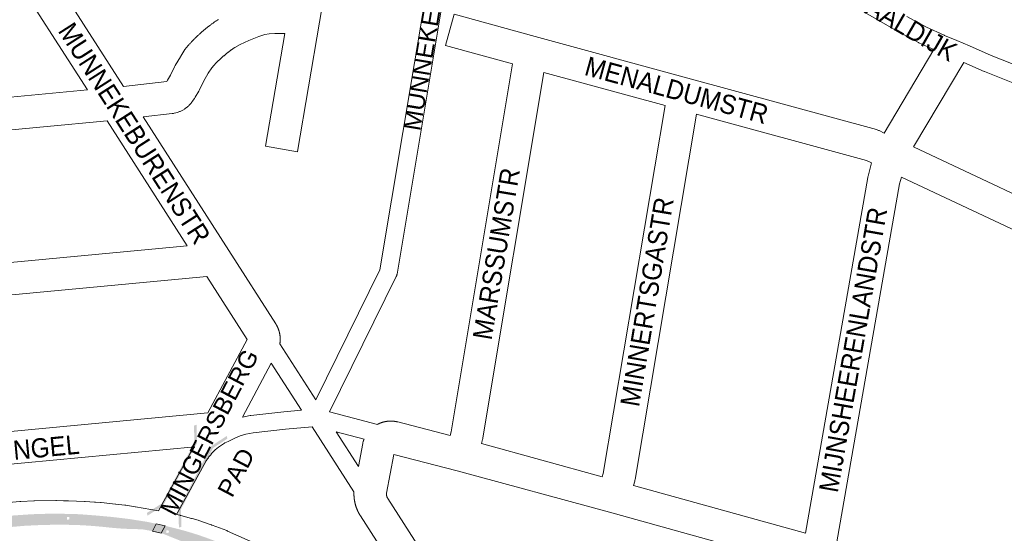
# Paper-space layout 'Layout1' of a CAD drawing. Header units: metres. Extents: x 123097 to 144122, y 392739 to 407589.
# Tile 83 of 256: x 127243 to 127638, y 400655 to 400861. Entities that reach past the tile are written whole.
import ezdxf
from ezdxf.enums import TextEntityAlignment as Align

# ---------------------------------------------------------------- set-up
doc = ezdxf.new("R2010")
doc.units = ezdxf.units.M
doc.header["$MEASUREMENT"] = 0
for name, color, linetype, lineweight in [('gs-anno-wegen algemeen tekst', 7, 'Continuous', 0), ('gs-knt-aanvullende hoofdweg', 7, 'Continuous', 0), ('gs-knt-fietspaden', 7, 'Continuous', 0), ('gs-knt-wegen algemeen', 7, 'Continuous', 0), ('gs-symb-viaduct', 7, 'Continuous', 0), ('gs-vlk-plantopografie wegen algemeen', 7, 'Continuous', 0), ('ir-ARC-asfalt-hoofdwegen-te inspecteren', 5, 'Continuous', 0)]:
    doc.layers.add(name, color=color, linetype=linetype, lineweight=lineweight)
doc.styles.add('Style-Arial', font='arial.ttf')

# ---------------------------------------------------------------- blocks, each defined once
blk = doc.blocks.new('gg0-viaduct_6')
at = {"layer": 'gs-symb-viaduct', "linetype": 'Continuous'}
blk.add_hatch(color=7, dxfattribs=at).paths.add_polyline_path([(-55.8, -16.9), (-58, -14), (-40, 0), (40, 0), (58, -14), (55.8, -16.9), (38.7, -3.7), (-38.7, -3.7)])

psp = doc.layouts.get("Layout1")

# ---------------------------------------------------------------- hatches: boundary and pattern name
at = {"layer": 'ir-ARC-asfalt-hoofdwegen-te inspecteren', "linetype": 'Continuous', "lineweight": 13}
h = psp.add_hatch(color=5, dxfattribs=at)
h.paths.add_polyline_path([(127279.932, 400657.492, 0.0177355), (127266.565, 400658.565), (127266.565, 400658.566), (127265.815, 400658.596), (127265.815, 400658.593, 0.0168301), (127251.073, 400658.539), (127251.073, 400658.54), (127250.323, 400658.51), (127250.323, 400658.508), (127245.573, 400658.286), (127240.46, 400657.857), (127135.337, 400648.019), (127134.918, 400652.501), (127154.875, 400654.378), (127154.876, 400654.372), (127155.622, 400654.442), (127155.622, 400654.448), (127171.286, 400655.921), (127171.287, 400655.914), (127172.033, 400655.984), (127172.033, 400655.992), (127187.655, 400657.461), (127187.657, 400657.446), (127188.403, 400657.516), (127188.402, 400657.531), (127203.066, 400658.91), (127203.068, 400658.894), (127203.814, 400658.964), (127203.813, 400658.981), (127219.461, 400660.452), (127219.463, 400660.433), (127220.209, 400660.503), (127220.208, 400660.523), (127232.993, 400661.725), (127234.829, 400661.907), (127234.829, 400661.907), (127235.202, 400661.944), (127241.425, 400662.453), (127247.594, 400662.872), (127251.59, 400663.045), (127258.592, 400663.14), (127267.244, 400662.92), (127273.839, 400662.405), (127280.441, 400661.8), (127287.099, 400661.012), (127294.605, 400659.819), (127298.092, 400659.073), (127296.476, 400656.134), (127292.477, 400656.858), (127284.941, 400657.091)])
h.paths.add_polyline_path([(127262.251, 400660.772), (127262.218, 400661.771), (127263.217, 400661.804), (127263.25, 400660.805)], flags=16)
h.paths.add_polyline_path([(127208.702, 400656.062), (127208.622, 400657.058), (127209.618, 400657.138), (127209.698, 400656.142)], flags=16)
h.paths.add_polyline_path([(127153.579, 400651.12), (127153.506, 400652.117), (127154.503, 400652.19), (127154.576, 400651.193)], flags=16)
at = {"layer": 'ir-ARC-asfalt-hoofdwegen-te inspecteren', "linetype": 'Continuous', "lineweight": 13, "extrusion": (0, 0, -1)}
h = psp.add_hatch(color=5, dxfattribs=at)
h.paths.add_polyline_path([(-127305.773, 400657.24, 0.0201285), (-127315.418, 400654.432, 0.02322), (-127329.17, 400649.041, 0.0317691), (-127352.703, 400637.339), (-127354.997, 400635.832, 0.0302409), (-127374.68, 400620.913), (-127375.119, 400620.509), (-127375.133, 400620.523, 0.0005873), (-127375.496, 400620.209, 0.0304801), (-127386.654, 400609.123), (-127387.911, 400607.797), (-127392.006, 400603.115), (-127394.814, 400599.734), (-127397.316, 400596.462), (-127399.748, 400593.138), (-127403.736, 400587.543), (-127403.411, 400587.316), (-127403.841, 400586.701), (-127404.162, 400586.926), (-127407.483, 400582.108), (-127411.874, 400575.398), (-127412.866, 400573.848), (-127412.864, 400573.846), (-127413.268, 400573.214), (-127413.271, 400573.216), (-127421.758, 400559.957), (-127421.74, 400559.946), (-127422.144, 400559.314), (-127422.162, 400559.326), (-127430.646, 400546.071), (-127430.629, 400546.06), (-127431.033, 400545.428), (-127431.051, 400545.439), (-127439.525, 400532.2), (-127439.52, 400532.197), (-127439.924, 400531.565), (-127439.93, 400531.569), (-127447.874, 400519.157), (-127447.859, 400519.148), (-127448.265, 400518.516), (-127448.279, 400518.525), (-127454.184, 400509.3), (-127450.425, 400506.896), (-127428.779, 400540.629), (-127406.996, 400574.682), (-127402.216, 400581.85), (-127399.843, 400585.237), (-127397.94, 400587.953), (-127395.493, 400591.369), (-127395.713, 400591.066), (-127396.037, 400591.301), (-127395.596, 400591.908), (-127395.273, 400591.672), (-127395.493, 400591.369), (-127392.551, 400595.349), (-127390.219, 400598.256), (-127387.829, 400601.116), (-127383.367, 400606.08), (-127382.958, 400606.52, -0.0241141), (-127372.117, 400617.243, -0.032408), (-127359.698, 400627.458), (-127359.699, 400627.46), (-127359.087, 400627.894), (-127359.081, 400627.885, -0.0107213), (-127352.256, 400632.213, -0.0161072), (-127341.761, 400638.106, -0.021269), (-127326.855, 400645.155, -0.0209937), (-127314.523, 400649.984), (-127313.696, 400650.256), (-127313.7, 400650.268), (-127312.988, 400650.502), (-127312.984, 400650.49), (-127312.657, 400650.597), (-127309.286, 400651.638), (-127300.843, 400655.062), (-127300.366, 400655.238), (-127300.002, 400655.317), (-127301.65, 400658.264)])
h.paths.add_polyline_path([(-127432.725, 400535.915), (-127433.568, 400536.454), (-127433.029, 400537.297), (-127432.186, 400536.758)], flags=16)
h.paths.add_polyline_path([(-127394.568, 400595.628), (-127395.357, 400596.243), (-127394.742, 400597.032), (-127393.953, 400596.417)], flags=16)
h.paths.add_polyline_path([(-127409.59, 400571.957), (-127410.442, 400572.481), (-127409.918, 400573.333), (-127409.066, 400572.809)], flags=16)
h.paths.add_polyline_path([(-127384.01, 400605.381), (-127384.304, 400605.653), (-127383.796, 400606.204), (-127383.502, 400605.933)], flags=16)
h.paths.add_polyline_path([(-127367.473, 400625.517), (-127368.087, 400626.307), (-127367.297, 400626.921), (-127366.683, 400626.131)], flags=16)
h.paths.add_polyline_path([(-127340.221, 400641.021), (-127340.615, 400641.941), (-127339.695, 400642.335), (-127339.301, 400641.415)], flags=16)
h.paths.add_polyline_path([(-127302.952, 400655.317), (-127303.22, 400656.281), (-127302.256, 400656.549), (-127301.988, 400655.585)], flags=16)

# ---------------------------------------------------------------- linework, layer by layer
at = {"layer": 'gs-knt-aanvullende hoofdweg', "color": 7, "linetype": 'Continuous', "flags": 128}
for points in [[(127228.632, 400666.741), (127243.369, 400667.992), (127243.457, 400667.999), (127243.466, 400667.999), (127243.589, 400668.008), (127243.681, 400668.015), (127243.725, 400668.017), (127249.009, 400668.283), (127249.155, 400668.288), (127249.272, 400668.291), (127257.733, 400668.418)], [(127257.733, 400668.418), (127258.048, 400668.416), (127258.052, 400668.416), (127258.057, 400668.416), (127260.859, 400668.339), (127261.336, 400668.341), (127262.059, 400668.306), (127262.774, 400668.286), (127262.816, 400668.285), (127269.261, 400668.071), (127269.597, 400668.052), (127273.364, 400667.758), (127273.367, 400667.758), (127273.504, 400667.751), (127273.682, 400667.733), (127275.757, 400667.571), (127275.922, 400667.557), (127281.74, 400666.972), (127281.822, 400666.964), (127281.858, 400666.959), (127285.536, 400666.532), (127285.623, 400666.52), (127285.793, 400666.497), (127285.881, 400666.484), (127289.636, 400665.915), (127289.76, 400665.896), (127299.001, 400664.337)], [(127306.177, 400662.807), (127307.598, 400662.481), (127307.64, 400662.471), (127307.683, 400662.46), (127307.912, 400662.404), (127312.245, 400661.241), (127312.432, 400661.188), (127312.438, 400661.187), (127314.84, 400660.473), (127315.104, 400660.389), (127320.055, 400658.716), (127320.139, 400658.688), (127320.309, 400658.628), (127320.417, 400658.588), (127320.561, 400658.533), (127326.339, 400656.324), (127326.696, 400656.177), (127340.297, 400650.157)]]:
    psp.add_lwpolyline(points, dxfattribs=at)
at = {"layer": 'gs-knt-fietspaden', "color": 7, "linetype": 'Continuous', "flags": 128}
for points in [[(127362.082, 400708.787), (127387.853, 400760.926), (127410.96, 400899.351), (127420.514, 400959.383), (127420.847, 400963.801), (127420.498, 400973.193), (127420.41, 400976.64), (127420.409, 400976.692), (127420.409, 400976.794), (127420.41, 400976.871), (127420.414, 400976.948), (127420.421, 400977.05), (127420.426, 400977.102), (127420.44, 400977.229), (127420.444, 400977.254), (127420.469, 400977.406), (127421.325, 400981.932), (127421.357, 400982.079), (127421.368, 400982.128)], [(127417.886, 400898.208), (127394.692, 400759.258), (127394.66, 400759.089), (127394.619, 400758.922), (127394.57, 400758.758), (127394.514, 400758.596), (127394.449, 400758.437), (127394.377, 400758.281), (127367.539, 400703.984)], [(127603.914, 400852.187), (127595.944, 400856.462), (127595.848, 400856.515), (127569.358, 400871.805), (127569.305, 400871.836), (127547.393, 400885.004), (127538.998, 400889.508), (127538.974, 400889.522), (127523.764, 400897.841)], [(127599.31, 400862.622), (127607.139, 400858.423), (127614.232, 400855.151), (127614.418, 400855.065), (127619.275, 400853.03), (127619.321, 400853.011), (127624.34, 400850.823), (127633.092, 400847.008), (127646.269, 400841.765)], [(127610.069, 400849.34), (127604.103, 400852.093)], [(127684.517, 400824.687), (127684.506, 400824.69), (127684.496, 400824.692), (127675.773, 400826.766), (127660.345, 400830.244), (127660.293, 400830.256), (127653.281, 400831.949), (127653.122, 400831.992), (127652.964, 400832.042), (127643.908, 400835.154), (127643.751, 400835.212), (127630.444, 400840.507), (127630.34, 400840.55), (127622.122, 400844.132)], [(127347.662, 400731.235), (127362.082, 400708.787)], [(127332.618, 400701.905), (127335.717, 400702.526), (127335.873, 400702.553), (127336.031, 400702.574), (127349.227, 400703.993), (127349.284, 400703.999), (127356.4, 400704.645), (127344.247, 400723.563)], [(127367.539, 400703.984), (127386.818, 400698.965)], [(127360.675, 400697.984), (127349.948, 400697.01), (127336.939, 400695.611), (127333.974, 400695.017), (127331.793, 400694.38), (127329.876, 400693.557), (127326.89, 400692.147), (127325.631, 400691.519)], [(127377.409, 400671.843), (127360.675, 400697.984)], [(127370.268, 400696.019), (127379.199, 400682.068)], [(127381.494, 400693.098), (127370.268, 400696.019)], [(127299.001, 400664.337), (127311.841, 400687.538), (127311.891, 400687.625), (127311.944, 400687.712), (127312.01, 400687.816), (127312.077, 400687.92), (127312.144, 400688.025), (127312.211, 400688.128), (127312.279, 400688.232), (127312.347, 400688.335), (127312.415, 400688.438), (127312.484, 400688.541), (127312.553, 400688.644), (127312.622, 400688.746), (127312.693, 400688.848), (127312.763, 400688.95), (127312.833, 400689.052), (127312.904, 400689.153), (127312.976, 400689.254), (127313.047, 400689.355), (127313.119, 400689.456), (127313.191, 400689.556), (127313.264, 400689.656), (127313.337, 400689.755), (127313.411, 400689.855), (127313.484, 400689.954), (127313.502, 400689.978)], [(127325.625, 400691.516), (127325.473, 400691.415), (127323.034, 400689.809), (127321.695, 400688.755), (127321.563, 400688.621), (127321.431, 400688.486), (127321.3, 400688.35), (127321.171, 400688.213), (127321.042, 400688.075), (127320.914, 400687.936), (127320.787, 400687.796), (127320.661, 400687.656), (127320.536, 400687.515), (127320.412, 400687.373), (127320.288, 400687.23), (127320.166, 400687.086), (127320.045, 400686.941), (127319.925, 400686.796), (127319.805, 400686.65), (127319.687, 400686.503), (127319.57, 400686.355), (127319.453, 400686.206), (127319.338, 400686.057), (127319.224, 400685.907), (127319.111, 400685.756), (127318.998, 400685.604), (127318.887, 400685.452), (127318.777, 400685.298), (127318.668, 400685.145), (127318.559, 400684.99), (127318.452, 400684.835), (127318.346, 400684.678), (127318.241, 400684.522), (127318.137, 400684.364), (127318.034, 400684.206), (127317.934, 400684.051), (127317.932, 400684.047), (127317.93, 400684.044), (127306.177, 400662.807)], [(127325.631, 400691.519), (127325.628, 400691.518), (127325.625, 400691.516)], [(127325.631, 400691.519), (127325.628, 400691.518), (127325.625, 400691.516)]]:
    psp.add_lwpolyline(points, dxfattribs=at)
at = {"layer": 'gs-knt-wegen algemeen', "color": 7, "linetype": 'Continuous', "flags": 128}
for points in [[(127372.916, 400915.565), (127363.597, 400860.432), (127354.802, 400808.401, -0.371464), (127354.791, 400808.394), (127341.972, 400810.561, -0.3714629), (127341.964, 400810.571), (127349.607, 400855.784), (127348.791, 400855.872), (127345.684, 400855.872), (127343.44, 400855.665), (127341.663, 400855.36), (127339.245, 400854.653), (127335.171, 400853.028), (127331.756, 400851.407), (127329.579, 400850.195), (127329.418, 400850.087), (127329.259, 400849.978), (127329.099, 400849.868), (127328.94, 400849.759), (127328.78, 400849.648), (127328.622, 400849.537), (127328.464, 400849.424), (127328.307, 400849.312), (127328.15, 400849.198), (127327.994, 400849.084), (127327.837, 400848.969), (127327.682, 400848.854), (127327.527, 400848.738), (127327.373, 400848.621), (127327.218, 400848.504), (127327.065, 400848.386), (127326.912, 400848.267), (127326.76, 400848.148), (127326.608, 400848.028), (127326.456, 400847.908), (127326.305, 400847.786), (127326.155, 400847.665), (127326.005, 400847.542), (127325.856, 400847.419), (127325.706, 400847.295), (127325.558, 400847.171), (127325.41, 400847.046), (127325.263, 400846.92), (127325.116, 400846.794), (127324.97, 400846.667), (127324.824, 400846.539), (127324.679, 400846.412), (127324.534, 400846.283), (127324.39, 400846.154), (127324.246, 400846.023), (127324.104, 400845.893), (127323.961, 400845.762), (127323.819, 400845.631), (127323.678, 400845.498), (127323.537, 400845.365), (127323.397, 400845.231), (127323.257, 400845.098), (127323.118, 400844.963), (127322.98, 400844.828), (127322.841, 400844.692), (127322.704, 400844.556), (127322.567, 400844.418), (127322.431, 400844.281), (127322.295, 400844.142), (127322.161, 400844.004), (127322.026, 400843.864), (127321.892, 400843.725), (127321.759, 400843.584), (127321.626, 400843.444), (127321.494, 400843.302), (127321.363, 400843.16), (127321.231, 400843.017), (127321.102, 400842.874), (127320.971, 400842.73), (127320.843, 400842.586), (127320.714, 400842.441), (127320.586, 400842.296), (127320.459, 400842.149), (127320.333, 400842.004), (127318.946, 400839.84), (127317.068, 400836.612), (127315.414, 400833.186), (127315.298, 400832.959), (127315.174, 400832.736), (127313.704, 400830.218), (127313.555, 400829.974), (127313.395, 400829.738), (127312.507, 400828.484), (127312.356, 400828.28), (127312.197, 400828.081), (127312.031, 400827.889), (127311.188, 400826.953), (127310.969, 400826.721), (127310.738, 400826.501), (127310.497, 400826.291), (127310.246, 400826.094), (127309.701, 400825.687), (127309.483, 400825.531), (127309.48, 400825.529), (127309.477, 400825.527), (127309.253, 400825.38), (127309.019, 400825.241), (127308.78, 400825.112), (127307.974, 400824.698), (127307.708, 400824.569), (127307.437, 400824.452), (127307.16, 400824.348), (127306.879, 400824.256), (127306.594, 400824.177), (127305.278, 400823.845), (127304.991, 400823.779), (127304.701, 400823.727), (127304.41, 400823.687), (127292.817, 400822.389), (127327.214, 400768.698), (127346.017, 400739.348), (127346.058, 400739.282), (127346.108, 400739.202), (127346.157, 400739.121), (127346.205, 400739.04), (127346.253, 400738.959), (127346.3, 400738.877), (127346.346, 400738.795), (127346.392, 400738.712), (127346.436, 400738.63), (127346.481, 400738.546), (127346.524, 400738.462), (127346.567, 400738.378), (127346.609, 400738.295), (127346.651, 400738.21), (127346.692, 400738.125), (127346.732, 400738.039), (127346.771, 400737.954), (127346.81, 400737.868), (127346.848, 400737.782), (127346.886, 400737.695), (127346.922, 400737.609), (127346.958, 400737.522), (127346.993, 400737.434), (127347.028, 400737.346), (127347.062, 400737.259), (127347.095, 400737.17), (127347.127, 400737.082), (127347.159, 400736.993), (127347.19, 400736.904), (127347.22, 400736.815), (127347.25, 400736.725), (127347.279, 400736.635), (127347.306, 400736.546), (127347.334, 400736.455), (127347.36, 400736.365), (127347.386, 400736.274), (127347.411, 400736.184), (127347.436, 400736.092), (127347.459, 400736.001), (127347.482, 400735.909), (127347.504, 400735.818), (127347.526, 400735.726), (127347.547, 400735.634), (127347.566, 400735.542), (127347.585, 400735.45), (127347.604, 400735.358), (127347.622, 400735.265), (127347.639, 400735.172), (127347.655, 400735.08), (127347.67, 400734.986), (127347.685, 400734.893), (127347.699, 400734.8), (127347.712, 400734.707), (127347.724, 400734.613), (127347.736, 400734.52), (127347.747, 400734.426), (127347.757, 400734.333), (127347.766, 400734.239), (127347.775, 400734.145), (127347.783, 400734.051), (127347.79, 400733.957), (127347.796, 400733.863), (127347.801, 400733.769), (127347.806, 400733.674), (127347.81, 400733.581), (127347.813, 400733.487), (127347.816, 400733.392), (127347.818, 400733.298), (127347.819, 400733.204), (127347.819, 400733.11), (127347.818, 400733.015), (127347.817, 400732.921), (127347.815, 400732.827), (127347.812, 400732.733), (127347.808, 400732.638), (127347.804, 400732.544), (127347.799, 400732.451), (127347.793, 400732.356), (127347.786, 400732.262), (127347.779, 400732.168), (127347.77, 400732.075), (127347.761, 400731.981), (127347.752, 400731.887), (127347.741, 400731.793), (127347.73, 400731.7), (127347.718, 400731.606), (127347.705, 400731.513), (127347.691, 400731.419), (127347.677, 400731.327), (127347.662, 400731.235)], [(127441.019, 400843.633), (127414.131, 400850.993, -0.3845664), (127414.124, 400851.005), (127417.557, 400863.544, -0.3845673), (127417.568, 400863.551), (127450.128, 400854.638), (127511.334, 400837.883), (127587.023, 400817.234), (127587.299, 400817.153), (127587.571, 400817.059), (127587.838, 400816.953), (127588.1, 400816.836), (127590.112, 400815.881)]]:
    psp.add_lwpolyline(points, format="xyb", dxfattribs=at)
for points in [[(127247.124, 400893.715), (127284.986, 400834.614), (127302.264, 400836.549), (127302.604, 400837.029), (127303.801, 400839.08), (127305.453, 400842.5), (127305.566, 400842.722), (127305.687, 400842.94), (127307.761, 400846.507), (127307.909, 400846.749), (127309.612, 400849.405), (127309.771, 400849.642), (127309.941, 400849.872), (127310.12, 400850.094), (127310.29, 400850.294), (127310.46, 400850.492), (127310.632, 400850.69), (127310.803, 400850.887), (127310.977, 400851.084), (127311.15, 400851.279), (127311.325, 400851.475), (127311.5, 400851.668), (127311.677, 400851.862), (127311.854, 400852.054), (127312.032, 400852.246), (127312.211, 400852.437), (127312.391, 400852.627), (127312.571, 400852.816), (127312.753, 400853.005), (127312.935, 400853.193), (127313.118, 400853.38), (127313.302, 400853.566), (127313.487, 400853.752), (127313.672, 400853.936), (127313.859, 400854.12), (127314.046, 400854.302), (127314.235, 400854.485), (127314.423, 400854.665), (127314.613, 400854.846), (127314.803, 400855.025), (127314.995, 400855.204), (127315.186, 400855.381), (127315.38, 400855.559), (127315.573, 400855.734), (127315.768, 400855.91), (127315.962, 400856.084), (127316.159, 400856.258), (127316.355, 400856.43), (127316.553, 400856.602), (127316.751, 400856.772), (127316.95, 400856.943), (127317.149, 400857.111), (127317.35, 400857.28), (127317.551, 400857.447), (127317.754, 400857.614), (127317.956, 400857.779), (127318.16, 400857.944), (127318.364, 400858.107), (127318.569, 400858.27), (127318.774, 400858.432), (127318.981, 400858.593), (127319.188, 400858.753), (127319.396, 400858.912), (127319.604, 400859.07), (127319.814, 400859.228), (127320.023, 400859.384), (127320.234, 400859.539), (127320.445, 400859.693), (127320.657, 400859.847), (127320.869, 400860), (127321.083, 400860.152), (127321.296, 400860.302), (127321.512, 400860.452), (127321.726, 400860.6), (127321.943, 400860.748), (127322.159, 400860.895), (127322.377, 400861.041), (127322.594, 400861.186), (127322.805, 400861.319), (127323.02, 400861.445)], [(127270.448, 400833.171), (127238.302, 400883.349)], [(127590.112, 400815.881), (127610.069, 400849.34)], [(127622.122, 400844.132), (127601.945, 400810.302)], [(127415.951, 400694.565), (127416.354, 400696.035), (127441.019, 400843.633)], [(127453.641, 400840.177), (127429.141, 400693.563), (127429.101, 400693.346), (127429.054, 400693.131), (127428.999, 400692.918), (127428.537, 400691.229)], [(127502.223, 400826.878), (127453.641, 400840.177)], [(127174.797, 400824.13), (127270.448, 400833.171)], [(127477.062, 400677.948), (127477.429, 400679.29), (127502.223, 400826.878)], [(127278.348, 400820.84), (127176.005, 400811.166)], [(127310.492, 400770.663), (127278.348, 400820.84)], [(127514.846, 400823.429), (127490.215, 400676.809), (127490.175, 400676.595), (127490.128, 400676.381), (127490.074, 400676.17), (127489.613, 400674.484)], [(127585.047, 400803.873), (127583.041, 400804.825), (127514.846, 400823.429)], [(127601.945, 400810.302), (127672.986, 400776.966)], [(127558.576, 400655.3), (127583.587, 400798.033), (127583.633, 400798.271), (127583.688, 400798.507), (127585.047, 400803.873)], [(127597.046, 400798.218), (127596.369, 400795.546), (127571.184, 400651.818)], [(127662.953, 400767.292), (127597.046, 400798.218)], [(127105.46, 400751.283), (127188.35, 400759.118), (127310.492, 400770.663)], [(127318.392, 400758.331), (127196.048, 400746.768)], [(127318.721, 400703.546), (127334.575, 400733.071), (127318.392, 400758.331)], [(127344.247, 400723.563), (127332.618, 400701.905)], [(127130.7, 400685.868), (127318.721, 400703.546)], [(127386.818, 400698.965), (127386.842, 400698.978), (127386.902, 400699.009), (127386.964, 400699.041), (127387.026, 400699.072), (127387.088, 400699.103), (127387.151, 400699.134), (127387.214, 400699.164), (127387.276, 400699.194), (127387.339, 400699.223), (127387.401, 400699.251), (127387.465, 400699.28), (127387.528, 400699.308), (127387.592, 400699.336), (127387.656, 400699.363), (127387.72, 400699.39), (127387.784, 400699.417), (127387.848, 400699.443), (127387.912, 400699.469), (127387.976, 400699.494), (127388.041, 400699.519), (127388.106, 400699.544), (127388.171, 400699.568), (127388.236, 400699.592), (127388.302, 400699.616), (127388.367, 400699.639), (127388.432, 400699.661), (127388.497, 400699.684), (127388.563, 400699.706), (127388.629, 400699.727), (127388.696, 400699.749), (127388.762, 400699.769), (127388.828, 400699.79), (127388.895, 400699.81), (127388.96, 400699.829), (127389.027, 400699.848), (127389.094, 400699.867), (127389.161, 400699.885), (127389.228, 400699.903), (127389.296, 400699.921), (127389.363, 400699.938), (127389.43, 400699.955), (127389.497, 400699.971), (127389.564, 400699.987), (127389.632, 400700.002), (127389.7, 400700.017), (127389.768, 400700.032), (127389.836, 400700.046), (127389.904, 400700.06), (127389.972, 400700.074), (127390.039, 400700.087), (127390.107, 400700.099), (127390.176, 400700.112), (127390.244, 400700.124), (127390.313, 400700.135), (127390.381, 400700.146), (127390.45, 400700.157), (127390.519, 400700.167), (127390.586, 400700.176), (127390.655, 400700.186), (127390.724, 400700.195), (127390.793, 400700.203), (127390.862, 400700.211), (127390.931, 400700.219), (127391, 400700.226), (127391.07, 400700.233), (127391.137, 400700.24), (127391.207, 400700.246), (127391.276, 400700.251), (127391.345, 400700.257), (127391.415, 400700.261), (127391.484, 400700.266), (127391.553, 400700.27), (127391.623, 400700.273), (127391.691, 400700.276), (127391.76, 400700.279), (127391.83, 400700.281), (127391.899, 400700.283), (127391.969, 400700.285), (127392.038, 400700.286), (127392.108, 400700.286), (127392.177, 400700.287), (127392.245, 400700.286), (127392.315, 400700.286), (127392.384, 400700.285), (127392.454, 400700.283), (127392.523, 400700.281), (127392.593, 400700.279), (127392.662, 400700.276), (127392.732, 400700.273), (127392.8, 400700.27), (127392.869, 400700.266), (127392.938, 400700.261), (127393.008, 400700.257), (127393.077, 400700.251), (127393.146, 400700.246), (127393.216, 400700.24), (127393.285, 400700.233), (127393.353, 400700.227), (127393.422, 400700.219), (127393.491, 400700.212), (127393.56, 400700.203), (127393.629, 400700.195), (127393.698, 400700.186), (127393.767, 400700.177), (127393.836, 400700.167), (127393.903, 400700.157), (127393.972, 400700.146), (127394.04, 400700.135), (127394.109, 400700.124), (127394.177, 400700.112), (127394.246, 400700.1), (127394.314, 400700.087), (127394.382, 400700.074), (127394.449, 400700.061), (127394.517, 400700.047), (127394.585, 400700.032), (127394.653, 400700.018), (127394.721, 400700.003), (127394.789, 400699.987), (127394.856, 400699.971), (127394.924, 400699.955), (127394.987, 400699.939)], [(127394.987, 400699.939), (127394.99, 400699.938), (127394.994, 400699.937)], [(127394.987, 400699.939), (127394.99, 400699.938), (127394.994, 400699.937)], [(127394.994, 400699.937), (127395.019, 400699.931), (127415.951, 400694.565)], [(127313.502, 400689.978), (127131.526, 400672.869)], [(127379.199, 400682.068), (127380.951, 400691.342), (127381.013, 400691.632), (127381.088, 400691.919), (127381.107, 400691.986), (127381.127, 400692.053), (127381.147, 400692.12), (127381.167, 400692.186), (127381.188, 400692.252), (127381.21, 400692.318), (127381.231, 400692.384), (127381.253, 400692.449), (127381.275, 400692.515), (127381.298, 400692.58), (127381.321, 400692.646), (127381.345, 400692.711), (127381.369, 400692.776), (127381.394, 400692.842), (127381.418, 400692.907), (127381.443, 400692.97), (127381.469, 400693.035), (127381.494, 400693.098)], [(127428.537, 400691.229), (127477.062, 400677.948)], [(127393.365, 400686.914), (127390.418, 400671.318), (127390.416, 400671.25), (127390.415, 400671.182), (127390.416, 400671.114), (127390.417, 400671.046), (127390.42, 400670.978), (127390.424, 400670.91), (127390.43, 400670.843), (127390.437, 400670.775), (127390.445, 400670.707), (127390.454, 400670.64), (127390.465, 400670.573), (127390.477, 400670.506), (127390.49, 400670.439), (127390.504, 400670.372), (127390.52, 400670.306), (127390.536, 400670.24), (127390.555, 400670.174), (127390.574, 400670.109), (127390.594, 400670.044), (127390.616, 400669.98), (127390.639, 400669.916), (127390.663, 400669.852), (127390.689, 400669.789), (127390.715, 400669.726), (127390.743, 400669.664), (127390.772, 400669.603), (127390.802, 400669.542), (127390.833, 400669.481), (127390.866, 400669.421), (127390.899, 400669.362), (127390.934, 400669.303), (127390.969, 400669.245), (127449.025, 400578.56)], [(127556.319, 400642.414), (127479.891, 400663.675), (127418.872, 400680.375), (127393.365, 400686.914)], [(127489.613, 400674.484), (127558.576, 400655.3)], [(127441.571, 400566.055), (127379.993, 400662.242), (127379.976, 400662.269), (127379.93, 400662.342), (127379.884, 400662.415), (127379.839, 400662.489), (127379.795, 400662.562), (127379.75, 400662.637), (127379.706, 400662.711), (127379.662, 400662.786), (127379.619, 400662.86), (127379.576, 400662.935), (127379.533, 400663.01), (127379.491, 400663.086), (127379.449, 400663.161), (127379.408, 400663.237), (127379.367, 400663.313), (127379.326, 400663.39), (127379.286, 400663.465), (127379.246, 400663.542), (127379.207, 400663.619), (127379.168, 400663.697), (127379.129, 400663.773), (127379.091, 400663.851), (127379.053, 400663.929), (127379.016, 400664.007), (127378.979, 400664.084), (127378.942, 400664.163), (127378.906, 400664.241), (127378.87, 400664.32), (127378.835, 400664.398), (127378.8, 400664.477), (127378.766, 400664.557), (127378.731, 400664.636), (127378.698, 400664.715), (127378.664, 400664.795), (127378.632, 400664.875), (127378.599, 400664.956), (127378.567, 400665.035), (127378.535, 400665.116), (127378.504, 400665.196), (127378.473, 400665.277), (127378.443, 400665.358), (127378.413, 400665.439), (127378.383, 400665.52), (127378.354, 400665.602), (127378.326, 400665.682), (127378.297, 400665.764), (127378.27, 400665.846), (127378.242, 400665.928), (127378.215, 400666.01), (127378.189, 400666.092), (127378.162, 400666.175), (127378.137, 400666.257), (127378.112, 400666.339), (127378.087, 400666.422), (127378.062, 400666.505), (127378.038, 400666.588), (127378.015, 400666.671), (127377.992, 400666.754), (127377.969, 400666.838), (127377.946, 400666.922), (127377.925, 400667.004), (127377.903, 400667.088), (127377.882, 400667.172), (127377.862, 400667.256), (127377.842, 400667.34), (127377.822, 400667.424), (127377.803, 400667.508), (127377.784, 400667.593), (127377.766, 400667.677), (127377.748, 400667.761), (127377.73, 400667.846), (127377.713, 400667.931), (127377.697, 400668.015), (127377.681, 400668.1), (127377.665, 400668.186), (127377.65, 400668.271), (127377.635, 400668.355), (127377.62, 400668.44), (127377.606, 400668.526), (127377.593, 400668.611), (127377.58, 400668.696), (127377.567, 400668.782), (127377.555, 400668.868), (127377.543, 400668.953), (127377.532, 400669.038), (127377.521, 400669.124), (127377.511, 400669.21), (127377.501, 400669.296), (127377.491, 400669.381), (127377.482, 400669.467), (127377.474, 400669.554), (127377.466, 400669.64), (127377.458, 400669.725), (127377.451, 400669.811), (127377.444, 400669.898), (127377.437, 400669.984), (127377.432, 400670.07), (127377.426, 400670.156), (127377.421, 400670.243), (127377.417, 400670.329), (127377.412, 400670.415), (127377.409, 400670.501), (127377.405, 400670.588), (127377.403, 400670.674), (127377.4, 400670.76), (127377.398, 400670.846), (127377.397, 400670.933), (127377.396, 400671.02), (127377.396, 400671.105), (127377.395, 400671.192), (127377.396, 400671.278), (127377.397, 400671.365), (127377.398, 400671.451), (127377.4, 400671.537), (127377.402, 400671.624), (127377.404, 400671.71), (127377.407, 400671.796), (127377.409, 400671.843)]]:
    psp.add_lwpolyline(points, dxfattribs=at)
at = {"layer": 'gs-vlk-plantopografie wegen algemeen', "color": 7, "linetype": 'Continuous', "flags": 128}
for points in [[(127362.082, 400708.787), (127387.853, 400760.926), (127410.96, 400899.351), (127420.514, 400959.383), (127420.847, 400963.801), (127420.498, 400973.193), (127420.41, 400976.64), (127420.409, 400976.692), (127420.409, 400976.794), (127420.41, 400976.871), (127420.414, 400976.948), (127420.421, 400977.05), (127420.426, 400977.102), (127420.44, 400977.229), (127420.444, 400977.254), (127420.469, 400977.406), (127421.325, 400981.932), (127421.357, 400982.079), (127421.368, 400982.128)], [(127417.886, 400898.208), (127394.692, 400759.258), (127394.66, 400759.089), (127394.619, 400758.922), (127394.57, 400758.758), (127394.514, 400758.596), (127394.449, 400758.437), (127394.377, 400758.281), (127367.539, 400703.984)], [(127603.914, 400852.187), (127595.944, 400856.462), (127595.848, 400856.515), (127569.358, 400871.805), (127569.305, 400871.836), (127547.393, 400885.004), (127538.998, 400889.508), (127538.974, 400889.522), (127523.764, 400897.841)], [(127599.31, 400862.622), (127607.139, 400858.423), (127614.232, 400855.151), (127614.418, 400855.065), (127619.275, 400853.03), (127619.321, 400853.011), (127624.34, 400850.823), (127633.092, 400847.008), (127646.269, 400841.765)], [(127604.103, 400852.093), (127604.008, 400852.138), (127603.914, 400852.187)], [(127604.103, 400852.093), (127603.914, 400852.187)], [(127610.069, 400849.34), (127604.103, 400852.093)], [(127684.517, 400824.687), (127684.506, 400824.69), (127684.496, 400824.692), (127675.773, 400826.766), (127660.345, 400830.244), (127660.293, 400830.256), (127653.281, 400831.949), (127653.122, 400831.992), (127652.964, 400832.042), (127643.908, 400835.154), (127643.751, 400835.212), (127630.444, 400840.507), (127630.34, 400840.55), (127622.122, 400844.132)]]:
    psp.add_lwpolyline(points, dxfattribs=at)
at = {"layer": 'ir-ARC-asfalt-hoofdwegen-te inspecteren', "color": 5, "linetype": 'Continuous', "lineweight": 13}
psp.add_lwpolyline([(127301.65, 400658.264), (127300.002, 400655.317), (127296.596, 400656.112), (127298.108, 400659.07)], close=True, dxfattribs=at)
psp.add_solid([(127301.65, 400658.264), (127300.002, 400655.317), (127298.108, 400659.07), (127296.596, 400656.112)], dxfattribs=at)

# ---------------------------------------------------------------- block references
at = {"layer": 'gs-symb-viaduct', "color": 7, "linetype": 'Continuous', "xscale": 0.3575000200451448, "zscale": 0.3575000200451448}
for p, yscale, rotation in [((127307.607, 400678.866), 0.2581465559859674, 241.6112097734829), ((127313.56, 400677.588), 0.2581465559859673, 62.46050444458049)]:
    psp.add_blockref('gg0-viaduct_6', p, dxfattribs=dict(at, yscale=yscale, rotation=rotation))

# ---------------------------------------------------------------- texts
at = {"layer": 'gs-anno-wegen algemeen tekst', "color": 7, "style": 'Style-Arial'}
for s, rotation, p in [('MUNNEKEBURENPAD', 80.51277, (127409.027, 400867.912)), ('MINGERSBERG', 62.35043, (127319.322, 400695.864)), ('PAD', 62.35043, (127330.101, 400679.689))]:
    psp.add_text(s, height=7, rotation=rotation, dxfattribs=at).set_placement(p, align=Align.MIDDLE_CENTER)
at = {"layer": 'gs-anno-wegen algemeen tekst', "color": 7, "style": 'Style-Arial', "width": 0.909091}
for s, rotation, p in [('DONGENSEKANAALDIJK', 330.0065, (127568.185, 400876.592)), ('MUNNEKEBURENSTR', 302.64525, (127289.333, 400815.757)), ('MENALDUMSTR', 344.69551, (127506.893, 400833.046)), ('MARSSUMSTR', 80.51286, (127434.531, 400767.422)), ('MINNERTSGASTR', 80.51252, (127494.973, 400748.121)), ('MIJNSHEERENLANDSTR', 80.06921, (127577.682, 400728.9)), ('MISPELEINDSINGEL', 5.39974, (127219.829, 400686.563))]:
    psp.add_text(s, height=7.7, rotation=rotation, dxfattribs=at).set_placement(p, align=Align.MIDDLE_CENTER)

doc.saveas('drawing.dxf')
